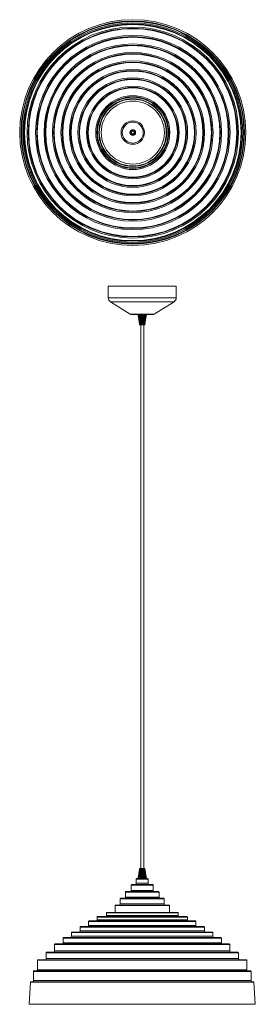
# Model space of a CAD drawing. Header units: millimetres. Extents: x -200 to 217, y -1468 to 276.
import ezdxf

# ---------------------------------------------------------------- set-up
doc = ezdxf.new("R2010")
doc.units = ezdxf.units.MM

msp = doc.modelspace()

# ---------------------------------------------------------------- linework, layer by layer
at = {"color": 7, "linetype": 'Continuous', "lineweight": 15}
for p, q in [((-43.3, -196.1), (-43.3, -216.6)), ((-43.3, -196.1), (76.7, -196.1)), ((76.7, -216.6), (76.7, -196.1)), ((-39.6, -223.4), (-4.6, -245.3)), ((37.9, -245.3), (72.9, -223.4)), ((-1.9, -246.1), (35.2, -246.1)), ((14.1, -264.1), (12.4, -246.1)), ((14.4, -264.1), (13, -246.1)), ((14.8, -264.1), (13.6, -246.1)), ((15.2, -264.1), (14.2, -246.1)), ((15.5, -264.1), (14.8, -246.1)), ((14.9, -246.1), (15.6, -264.1)), ((15.9, -264.1), (15.5, -246.1)), ((15.6, -246.1), (16, -264.1)), ((16.4, -264.1), (16.2, -246.1)), ((16.3, -246.1), (16.4, -264.1)), ((16.8, -264.1), (16.9, -246.1)), ((16.9, -246.1), (16.9, -264.1)), ((17.2, -264.1), (17.5, -246.1)), ((17.6, -246.1), (17.3, -264.1)), ((17.6, -264.1), (18.2, -246.1)), ((18.3, -246.1), (17.7, -264.1)), ((18.9, -246.1), (18.1, -264.1)), ((19.6, -246.1), (18.4, -264.1)), ((20.2, -246.1), (18.8, -264.1)), ((20.7, -246.1), (19.1, -264.1)), ((21.2, -264.1), (21.8, -260.1)), ((23.1, -251.3), (24, -246.1)), ((12.3, -264.1), (12.4, -264.1)), ((12.3, -264.1), (12.3, -264.1)), ((12.3, -264.1), (12.3, -264.1)), ((12.5, -264.1), (12.4, -264.1)), ((12.5, -264.1), (12.7, -264.1)), ((12.7, -264.1), (12.9, -264.1)), ((12.9, -264.1), (13.2, -264.1)), ((13.2, -264.1), (13.5, -264.1)), ((13.5, -264.1), (13.8, -264.1)), ((13.8, -264.1), (14.1, -264.1)), ((14, -264.1), (14, -1227.3)), ((14.1, -264.1), (14.5, -264.1)), ((14.5, -264.1), (14.8, -264.1)), ((14.9, -264.1), (17.6, -264.1)), ((17.6, -264.1), (18.4, -264.1)), ((18.4, -264.1), (18.8, -264.1)), ((18.8, -264.1), (19.1, -264.1)), ((19.1, -264.1), (19.5, -264.1)), ((19.3, -1227.3), (19.3, -264.1)), ((19.5, -264.1), (19.8, -264.1)), ((19.8, -264.1), (20.1, -264.1)), ((20.1, -264.1), (20.3, -264.1)), ((20.3, -264.1), (20.6, -264.1)), ((20.6, -264.1), (20.8, -264.1)), ((20.8, -264.1), (20.9, -264.1)), ((20.9, -264.1), (21, -264.1)), ((21, -264.1), (21, -264.1)), ((21, -264.1), (21.1, -264.1)), ((12.3, -1227.3), (12.2, -1227.3)), ((12.4, -1227.3), (12.3, -1227.3)), ((12.3, -1227.3), (12.3, -1227.3)), ((12.5, -1227.3), (12.4, -1227.3)), ((12.5, -1245.3), (14.1, -1227.3)), ((12.7, -1227.3), (12.5, -1227.3)), ((12.9, -1227.3), (12.7, -1227.3)), ((13.2, -1227.3), (12.9, -1227.3)), ((13, -1245.3), (14.4, -1227.3)), ((13.5, -1227.3), (13.2, -1227.3)), ((13.8, -1227.3), (13.5, -1227.3)), ((13.6, -1245.3), (14.8, -1227.3)), ((14.1, -1227.3), (13.8, -1227.3)), ((14.5, -1227.3), (14.1, -1227.3)), ((14.2, -1245.3), (15.2, -1227.3)), ((14.8, -1227.3), (14.5, -1227.3)), ((15.2, -1227.3), (14.8, -1227.3)), ((14.9, -1245.3), (15.6, -1227.3)), ((18, -1227.3), (15.2, -1227.3)), ((15.5, -1245.3), (16, -1227.3)), ((16.1, -1227.3), (15.6, -1245.3)), ((16.2, -1245.3), (16.4, -1227.3)), ((16.5, -1227.3), (16.3, -1245.3)), ((16.9, -1245.3), (16.8, -1227.3)), ((16.9, -1227.3), (17, -1245.3)), ((17.6, -1245.3), (17.2, -1227.3)), ((17.3, -1227.3), (17.7, -1245.3)), ((18.2, -1245.3), (17.6, -1227.3)), ((17.7, -1227.3), (18.3, -1245.3)), ((18.9, -1245.3), (18, -1227.3)), ((18.8, -1227.3), (18, -1227.3)), ((18.1, -1227.3), (19, -1245.3)), ((18.4, -1227.3), (19.6, -1245.3)), ((19.1, -1227.3), (18.8, -1227.3)), ((18.8, -1227.3), (20.2, -1245.3)), ((19.5, -1227.3), (19.1, -1227.3)), ((19.1, -1227.3), (20.8, -1245.3)), ((19.8, -1227.3), (19.5, -1227.3)), ((19.5, -1227.3), (21.3, -1245.3)), ((20.1, -1227.3), (19.8, -1227.3)), ((20.3, -1227.3), (20.1, -1227.3)), ((20.6, -1227.3), (20.3, -1227.3)), ((20.8, -1227.3), (20.6, -1227.3)), ((20.8, -1227.3), (20.9, -1227.3)), ((21, -1227.3), (20.9, -1227.3)), ((21, -1227.3), (21, -1227.3)), ((21, -1227.3), (21, -1227.3)), ((-1.8, -1255.8), (35.1, -1255.8)), ((6.2, -1246.3), (6.2, -1253.8)), ((7.2, -1245.3), (26.2, -1245.3)), ((24, -1245.3), (23.3, -1241.3)), ((27.2, -1253.8), (27.2, -1246.3)), ((-13.1, -1269.3), (-13.1, -1278.3)), ((-12.1, -1268.3), (45.4, -1268.3)), ((-2.8, -1256.8), (-2.8, -1266.3)), ((36.1, -1266.3), (36.1, -1256.8)), ((46.4, -1278.3), (46.4, -1269.3)), ((-22.1, -1281.3), (-22.1, -1290.3)), ((-21.1, -1280.3), (54.4, -1280.3)), ((55.4, -1290.3), (55.4, -1281.3)), ((-46.8, -1306.3), (-46.8, -1310.7)), ((-45.8, -1305.3), (79.2, -1305.3)), ((-31.3, -1293.3), (-31.3, -1305.3)), ((-30.3, -1292.3), (63.7, -1292.3)), ((64.7, -1305.3), (64.7, -1293.3)), ((80.2, -1310.7), (80.2, -1306.3)), ((-78.3, -1321.5), (-78.3, -1328.4)), ((-77.3, -1320.5), (110.7, -1320.5)), ((-63.3, -1313.7), (-63.3, -1318.5)), ((-62.3, -1312.7), (95.7, -1312.7)), ((96.7, -1318.5), (96.7, -1313.7)), ((111.7, -1328.4), (111.7, -1321.5)), ((-108.3, -1341.1), (-108.3, -1347.7)), ((-107.3, -1340.1), (140.7, -1340.1)), ((-93.3, -1331.4), (-93.3, -1338.1)), ((-92.3, -1330.4), (125.7, -1330.4)), ((126.7, -1338.1), (126.7, -1331.4)), ((141.7, -1347.7), (141.7, -1341.1)), ((-123.3, -1350.7), (-123.3, -1359.2)), ((-122.3, -1349.7), (155.7, -1349.7)), ((156.7, -1359.2), (156.7, -1350.7)), ((-153.3, -1376.7), (-153.3, -1387.2)), ((-152.3, -1375.7), (185.7, -1375.7)), ((-138.3, -1362.2), (-138.3, -1373.7)), ((-137.3, -1361.2), (170.7, -1361.2)), ((171.7, -1373.7), (171.7, -1362.2)), ((186.7, -1387.2), (186.7, -1376.7)), ((-168.3, -1390.2), (-168.3, -1407)), ((-167.3, -1389.2), (200.7, -1389.2)), ((201.7, -1407), (201.7, -1390.2)), ((-175.8, -1410), (-175.8, -1426.2)), ((-174.8, -1409), (208.2, -1409)), ((209.2, -1426.2), (209.2, -1410)), ((-180.9, -1429.1), (-183.3, -1468.2)), ((-179.9, -1428.2), (213.2, -1428.2)), ((216.7, -1468.2), (214.2, -1429.1)), ((216.7, -1468.2), (-183.3, -1468.2))]:
    msp.add_line(p, q, dxfattribs=at)
at = {"color": 8, "linetype": 'Continuous', "lineweight": 15}
for p, q in [((-43.3, -216.6), (76.7, -216.6)), ((-39.6, -223.4), (72.9, -223.4)), ((-4.6, -245.3), (37.9, -245.3)), ((12.6, -252.7), (11.9, -246.1)), ((27.2, -1246.3), (6.2, -1246.3)), ((6.2, -1253.8), (27.2, -1253.8)), ((46.4, -1269.3), (-13.1, -1269.3)), ((36.1, -1256.8), (-2.8, -1256.8)), ((-2.8, -1266.3), (36.1, -1266.3)), ((55.4, -1281.3), (-22.1, -1281.3)), ((-22.1, -1290.3), (55.4, -1290.3)), ((-13.1, -1278.3), (46.4, -1278.3)), ((80.2, -1306.3), (-46.8, -1306.3)), ((64.7, -1293.3), (-31.3, -1293.3)), ((111.7, -1321.5), (-78.3, -1321.5)), ((96.7, -1313.7), (-63.3, -1313.7)), ((-63.3, -1318.5), (96.7, -1318.5)), ((-46.8, -1310.7), (80.2, -1310.7)), ((141.7, -1341.1), (-108.3, -1341.1)), ((126.7, -1331.4), (-93.3, -1331.4)), ((-93.3, -1338.1), (126.7, -1338.1)), ((-78.3, -1328.4), (111.7, -1328.4)), ((156.7, -1350.7), (-123.3, -1350.7)), ((-123.3, -1359.2), (156.7, -1359.2)), ((-108.3, -1347.7), (141.7, -1347.7)), ((186.7, -1376.7), (-153.3, -1376.7)), ((171.7, -1362.2), (-138.3, -1362.2)), ((-138.3, -1373.7), (171.7, -1373.7)), ((201.7, -1390.2), (-168.3, -1390.2)), ((-153.3, -1387.2), (186.7, -1387.2)), ((209.2, -1410), (-175.8, -1410)), ((-168.3, -1407), (201.7, -1407)), ((214.2, -1429.1), (-180.9, -1429.1)), ((-175.8, -1426.2), (209.2, -1426.2))]:
    msp.add_line(p, q, dxfattribs=at)
at = {"color": 7, "linetype": 'Continuous', "lineweight": 15, "flags": 128}
for points in [[(9.4, -246.1), (10, -250.1), (12.2, -264.1)], [(9.4, -246.1), (9.4, -246.2), (9.5, -246.6), (9.7, -248.1), (10.7, -254.5), (12.2, -264.1)], [(12.2, -264.1), (12.1, -264), (12.1, -263.6), (11.8, -262), (10.9, -255.7), (9.4, -246.1)], [(9.4, -246.1), (9.4, -246.2), (9.4, -246.6), (9.7, -248.1), (10.7, -254.5), (12.2, -264.1)], [(9.5, -246.1), (10.1, -250.1), (12.3, -264.1)], [(9.5, -246.1), (9.5, -246.2), (9.6, -246.6), (9.8, -248.1), (10.8, -254.5), (12.3, -264.1)], [(9.5, -246.1), (11.7, -260.6), (12.3, -264.1)], [(12.2, -264.1), (12.2, -264), (12.1, -263.6), (11.9, -262), (10.9, -255.7), (9.5, -246.1)], [(12.3, -264.1), (12.3, -264), (12.2, -263.6), (12, -262), (11, -255.7), (9.6, -246.1)], [(9.6, -246.1), (11.8, -260.6), (12.3, -264.1)], [(9.7, -246.1), (10.3, -250.1), (12.4, -264.1)], [(9.7, -246.1), (9.7, -246.2), (9.7, -246.6), (10, -248.1), (10.9, -254.5), (12.4, -264.1)], [(12.4, -264.1), (12.4, -264), (12.3, -263.6), (12.1, -262), (11.2, -255.7), (9.8, -246.1)], [(9.9, -246.1), (10.5, -250.1), (12.5, -264.1)], [(9.9, -246.1), (9.9, -246.2), (10, -246.6), (10.2, -248.1), (11.1, -254.5), (12.5, -264.1)], [(9.9, -246.1), (12, -260.6), (12.5, -264.1)], [(12.6, -264.1), (12.6, -264), (12.5, -263.6), (12.3, -262), (11.4, -255.7), (10.1, -246.1)], [(10.1, -246.1), (12.1, -260.6), (12.6, -264.1)], [(10.2, -246.1), (10.7, -250.1), (12.7, -264.1)], [(10.2, -246.1), (10.2, -246.2), (10.3, -246.6), (10.5, -248.1), (11.4, -254.5), (12.7, -264.1)], [(12.8, -264.1), (12.8, -264), (12.7, -263.6), (12.5, -262), (11.7, -255.7), (10.4, -246.1)], [(10.5, -246.1), (11.1, -250.1), (12.9, -264.1)], [(10.5, -246.1), (10.6, -246.2), (10.6, -246.6), (10.8, -248.1), (11.7, -254.5), (12.9, -264.1)], [(10.5, -246.1), (12.4, -260.6), (12.8, -264.1)], [(13, -264.1), (13, -264), (12.9, -263.6), (12.7, -262), (12, -255.7), (10.8, -246.1)], [(10.8, -246.1), (12.6, -260.6), (13.1, -264.1)], [(10.9, -246.1), (11.4, -250.1), (13.2, -264.1)], [(11, -246.1), (11, -246.2), (11, -246.6), (11.2, -248.1), (12, -254.5), (13.2, -264.1)], [(13.3, -264.1), (13.3, -264), (13.2, -263.6), (13, -262), (12.3, -255.7), (11.2, -246.1)], [(11.3, -246.1), (12.9, -260.6), (13.3, -264.1)], [(11.4, -246.1), (11.9, -250.1), (13.5, -264.1)], [(11.4, -246.1), (11.4, -246.2), (11.5, -246.6), (11.7, -248.1), (12.4, -254.5), (13.5, -264.1)], [(13.6, -264.1), (13.6, -264), (13.5, -263.6), (13.4, -262), (12.7, -255.7), (11.7, -246.1)], [(11.8, -246.1), (13.3, -260.6), (13.6, -264.1)], [(11.9, -246.1), (12.3, -250.1), (13.8, -264.1)], [(11.9, -246.1), (11.9, -246.2), (12, -246.6), (12.1, -248.1), (12.8, -254.5), (13.8, -264.1)], [(13.9, -264.1), (13.9, -264), (13.8, -263.6), (13.7, -262), (13.1, -255.7), (12.2, -246.1)], [(12.3, -246.1), (13.6, -260.6), (14, -264.1)], [(12.4, -246.1), (12.8, -250.1), (14.1, -264.1)], [(12.5, -246.1), (12.5, -246.2), (12.5, -246.6), (12.7, -248.1), (13.2, -254.5), (14.1, -264.1)], [(14.2, -264.1), (14.2, -264), (14.2, -263.6), (14.1, -262), (13.6, -255.7), (12.8, -246.1)], [(12.9, -246.1), (14, -260.6), (14.3, -264.1)], [(13, -246.1), (13.3, -250.1), (14.5, -264.1)], [(13.1, -246.1), (13.1, -246.2), (13.1, -246.6), (13.2, -248.1), (13.7, -254.5), (14.5, -264.1)], [(14.6, -264.1), (14.6, -264), (14.6, -263.6), (14.5, -262), (14.1, -255.7), (13.4, -246.1)], [(13.5, -246.1), (14.4, -260.6), (14.7, -264.1)], [(13.6, -246.1), (13.9, -250.1), (14.9, -264.1)], [(13.7, -246.1), (13.7, -246.2), (13.7, -246.6), (13.8, -248.1), (14.2, -254.5), (14.9, -264.1)], [(15, -264.1), (15, -264), (15, -263.6), (14.9, -262), (14.6, -255.7), (14.1, -246.1)], [(14.1, -246.1), (14.9, -260.6), (15.1, -264.1)], [(14.3, -246.1), (14.3, -246.2), (14.3, -246.6), (14.4, -248.1), (14.8, -254.5), (15.3, -264.1)], [(15.2, -264.1), (14.8, -255.2), (14.8, -255.1), (14.3, -246.1)], [(15.4, -264.1), (15.4, -264), (15.4, -263.6), (15.3, -262), (15.1, -255.7), (14.7, -246.1)], [(14.8, -246.1), (15.3, -260.6), (15.5, -264.1)], [(15, -246.1), (15, -246.2), (15, -246.6), (15.1, -248.1), (15.3, -254.5), (15.7, -264.1)], [(15.7, -264.1), (15.3, -255.2), (15.3, -255.1), (15, -246.1)], [(15.8, -264.1), (15.8, -264), (15.8, -263.6), (15.8, -262), (15.6, -255.7), (15.4, -246.1)], [(15.4, -246.1), (15.8, -260.6), (15.9, -264.1)], [(16.1, -264.1), (15.9, -255.2), (15.9, -255.1), (15.6, -246.1)], [(15.7, -246.1), (15.7, -246.2), (15.7, -246.6), (15.7, -248.1), (15.9, -254.5), (16.1, -264.1)], [(16.2, -264.1), (16.2, -264), (16.2, -263.6), (16.2, -262), (16.2, -255.7), (16.1, -246.1)], [(16.1, -246.1), (16.3, -260.6), (16.3, -264.1)], [(16.5, -264.1), (16.4, -255.2), (16.4, -255.1), (16.3, -246.1)], [(16.4, -246.1), (16.4, -246.2), (16.4, -246.6), (16.4, -248.1), (16.4, -254.5), (16.5, -264.1)], [(16.7, -264.1), (16.7, -264), (16.7, -263.6), (16.7, -262), (16.7, -255.7), (16.8, -246.1)], [(16.8, -246.1), (16.7, -260.6), (16.7, -264.1)], [(16.9, -264.1), (17, -255.2), (17, -255.1), (17, -246.1)], [(17.1, -246.1), (17.1, -246.2), (17.1, -246.6), (17, -248.1), (17, -254.5), (17, -264.1)], [(17.1, -264.1), (17.1, -264), (17.1, -263.6), (17.1, -262), (17.3, -255.7), (17.5, -246.1)], [(17.5, -246.1), (17.2, -260.6), (17.1, -264.1)], [(17.3, -264.1), (17.5, -255.2), (17.5, -255.1), (17.7, -246.1)], [(17.8, -246.1), (17.7, -246.2), (17.7, -246.6), (17.7, -248.1), (17.6, -254.5), (17.4, -264.1)], [(17.5, -264.1), (17.5, -264), (17.5, -263.6), (17.6, -262), (17.8, -255.7), (18.2, -246.1)], [(18.2, -246.1), (17.7, -260.6), (17.6, -264.1)], [(18.4, -246.1), (18.4, -246.2), (18.4, -246.6), (18.4, -248.1), (18.1, -254.5), (17.8, -264.1)], [(17.8, -264.1), (18.1, -255.2), (18.1, -255.1), (18.4, -246.1)], [(17.9, -264.1), (17.9, -264), (18, -263.6), (18, -262), (18.4, -255.7), (18.8, -246.1)], [(18, -264.1), (18.5, -254.3), (18.9, -246.1)], [(19.1, -246.1), (19.1, -246.2), (19.1, -246.6), (19, -248.1), (18.7, -254.5), (18.2, -264.1)], [(18.2, -264.1), (18.6, -255.2), (18.6, -255.1), (19, -246.1)], [(18.3, -264.1), (18.4, -264), (18.4, -263.6), (18.5, -262), (18.9, -255.7), (19.5, -246.1)], [(18.4, -264.1), (19, -254.3), (19.5, -246.1)], [(19.7, -246.1), (19.7, -246.2), (19.7, -246.6), (19.6, -248.1), (19.2, -254.5), (18.6, -264.1)], [(18.6, -264.1), (19.1, -255.2), (19.1, -255.1), (19.7, -246.1)], [(18.7, -264.1), (18.7, -264), (18.8, -263.6), (18.9, -262), (19.4, -255.7), (20.1, -246.1)], [(18.8, -264.1), (19.5, -254.3), (20.1, -246.1)], [(18.9, -264.1), (19.6, -255.2), (19.6, -255.1), (20.3, -246.1)], [(20.4, -246.1), (20.3, -246.2), (20.3, -246.6), (20.2, -248.1), (19.7, -254.5), (19, -264.1)], [(19.1, -264.1), (20, -254.3), (20.7, -246.1)], [(19.1, -264.1), (19.1, -264), (19.1, -263.6), (19.3, -262), (19.8, -255.7), (20.7, -246.1)], [(19.3, -264.1), (20.1, -255.2), (20.1, -255.1), (20.9, -246.1)], [(20.9, -246.1), (20.9, -246.2), (20.9, -246.6), (20.8, -248.1), (20.2, -254.5), (19.4, -264.1)], [(19.5, -264.1), (20.4, -254.3), (21.3, -246.1)], [(19.5, -264.1), (19.5, -264), (19.5, -263.6), (19.7, -262), (20.3, -255.7), (21.3, -246.1)], [(19.6, -264.1), (20.5, -255.2), (20.5, -255.1), (21.4, -246.1)], [(21.5, -246.1), (21.5, -246.2), (21.4, -246.6), (21.3, -248.1), (20.6, -254.5), (19.7, -264.1)], [(19.8, -264.1), (20.9, -254.3), (21.8, -246.1)], [(19.8, -264.1), (19.8, -264), (19.8, -263.6), (20, -262), (20.7, -255.7), (21.8, -246.1)], [(19.9, -264.1), (20.9, -255.2), (20.9, -255.1), (21.9, -246.1)], [(22, -246.1), (22, -246.2), (21.9, -246.6), (21.7, -248.1), (21, -254.5), (20, -264.1)], [(20.1, -264.1), (21.3, -254.3), (22.3, -246.1)], [(20.1, -264.1), (20.1, -264), (20.1, -263.6), (20.3, -262), (21.1, -255.7), (22.2, -246.1)], [(20.2, -264.1), (21.3, -255.2), (21.3, -255.1), (22.4, -246.1)], [(20.3, -264.1), (21.6, -254.3), (22.7, -246.1)], [(22.4, -246.1), (22.4, -246.2), (22.4, -246.6), (22.2, -248.1), (21.4, -254.5), (20.3, -264.1)], [(20.3, -264.1), (20.3, -264), (20.4, -263.6), (20.6, -262), (21.4, -255.7), (22.7, -246.1)], [(20.4, -264.1), (21.6, -255.2), (21.6, -255.1), (22.8, -246.1)], [(22.8, -246.1), (22.8, -246.2), (22.8, -246.6), (22.6, -248.1), (21.7, -254.5), (20.5, -264.1)], [(20.6, -264.1), (21.9, -254.3), (23, -246.1)], [(20.6, -264.1), (20.6, -264), (20.6, -263.6), (20.8, -262), (21.7, -255.7), (23, -246.1)], [(23.2, -246.1), (23.2, -246.2), (23.1, -246.6), (22.9, -248.1), (22, -254.5), (20.7, -264.1)], [(20.7, -264.1), (21.9, -255.2), (21.9, -255.1), (23.1, -246.1)], [(20.8, -264.1), (22.2, -254.3), (23.3, -246.1)], [(20.8, -264.1), (20.8, -264), (20.8, -263.6), (21.1, -262), (22, -255.7), (23.3, -246.1)], [(20.8, -264.1), (22.1, -255.2), (22.1, -255.1), (23.4, -246.1)], [(20.9, -264.1), (22.4, -254.3), (23.6, -246.1)], [(23.5, -246.1), (23.4, -246.2), (23.4, -246.6), (23.2, -248.1), (22.3, -254.5), (20.9, -264.1)], [(20.9, -264.1), (20.9, -264), (21, -263.6), (21.2, -262), (22.2, -255.7), (23.6, -246.1)], [(21, -264.1), (22.5, -254.3), (23.8, -246.1)], [(21, -264.1), (22.3, -255.2), (22.3, -255.1), (23.6, -246.1)], [(23.7, -246.1), (23.7, -246.2), (23.6, -246.6), (23.4, -248.1), (22.4, -254.5), (21, -264.1)], [(21, -264.1), (21.1, -264), (21.1, -263.6), (21.4, -262), (22.3, -255.7), (23.8, -246.1)], [(21.1, -264.1), (22.6, -254.3), (23.9, -246.1)], [(21.1, -264.1), (22.4, -255.2), (22.4, -255.1), (23.8, -246.1)], [(23.8, -246.1), (23.8, -246.2), (23.8, -246.6), (23.5, -248.1), (22.6, -254.5), (21.1, -264.1)], [(21.1, -264.1), (21.1, -264), (21.2, -263.6), (21.4, -262), (22.4, -255.7), (23.9, -246.1)], [(23.9, -246.1), (23.9, -246.2), (23.9, -246.6), (23.6, -248.1), (22.6, -254.5), (21.1, -264.1)], [(21.2, -264.1), (21.2, -264), (21.2, -263.6), (21.5, -262), (22.5, -255.7), (24, -246.1)], [(24, -246.1), (23.9, -246.2), (23.9, -246.6), (23.6, -248.1), (22.7, -254.5), (21.8, -260.1)], [(12.2, -1227.3), (10.7, -1237), (9.4, -1245.3)], [(12.2, -1227.3), (12.2, -1227.4), (12.1, -1227.8), (11.9, -1229.3), (10.9, -1235.7), (9.4, -1245.3)], [(9.4, -1245.3), (9.4, -1245.2), (9.5, -1244.8), (9.7, -1243.2), (10.7, -1236.9), (12.2, -1227.3)], [(12.2, -1227.3), (12.1, -1227.4), (12.1, -1227.8), (11.8, -1229.3), (10.9, -1235.7), (9.4, -1245.3)], [(12.3, -1227.3), (10.8, -1237), (9.5, -1245.3)], [(12.3, -1227.3), (12.2, -1227.4), (12.2, -1227.8), (11.9, -1229.3), (11, -1235.7), (9.5, -1245.3)], [(12.2, -1227.3), (10.9, -1236.2), (10.9, -1236.3), (9.5, -1245.3)], [(9.5, -1245.3), (9.5, -1245.2), (9.5, -1244.8), (9.8, -1243.2), (10.7, -1236.9), (12.2, -1227.3)], [(12.3, -1227.3), (11, -1236.2), (11, -1236.3), (9.6, -1245.3)], [(9.6, -1245.3), (9.6, -1245.2), (9.7, -1244.8), (9.9, -1243.2), (10.9, -1236.9), (12.3, -1227.3)], [(12.4, -1227.3), (10.9, -1237), (9.7, -1245.3)], [(12.4, -1227.3), (12.4, -1227.4), (12.3, -1227.8), (12.1, -1229.3), (11.1, -1235.7), (9.7, -1245.3)], [(9.8, -1245.3), (9.8, -1245.2), (9.9, -1244.8), (10.1, -1243.2), (11, -1236.9), (12.4, -1227.3)], [(12.5, -1227.3), (11.1, -1237), (9.9, -1245.3)], [(12.5, -1227.3), (12.5, -1227.4), (12.4, -1227.8), (12.2, -1229.3), (11.3, -1235.7), (9.9, -1245.3)], [(12.5, -1227.3), (11.2, -1236.2), (11.2, -1236.3), (9.9, -1245.3)], [(10.1, -1245.3), (10.1, -1245.2), (10.1, -1244.8), (10.4, -1243.2), (11.2, -1236.9), (12.6, -1227.3)], [(12.6, -1227.3), (11.4, -1236.2), (11.4, -1236.3), (10.1, -1245.3)], [(12.7, -1227.3), (11.3, -1237), (10.2, -1245.3)], [(12.7, -1227.3), (12.7, -1227.4), (12.6, -1227.8), (12.4, -1229.3), (11.5, -1235.7), (10.2, -1245.3)], [(10.4, -1245.3), (10.4, -1245.2), (10.5, -1244.8), (10.7, -1243.2), (11.5, -1236.9), (12.8, -1227.3)], [(12.9, -1227.3), (11.6, -1237), (10.5, -1245.3)], [(12.8, -1227.3), (11.7, -1236.2), (11.6, -1236.3), (10.5, -1245.3)], [(12.9, -1227.3), (12.9, -1227.4), (12.9, -1227.8), (12.7, -1229.3), (11.8, -1235.7), (10.6, -1245.3)], [(10.8, -1245.3), (10.8, -1245.2), (10.8, -1244.8), (11, -1243.2), (11.8, -1236.9), (13, -1227.3)], [(13.1, -1227.3), (12, -1236.2), (12, -1236.3), (10.8, -1245.3)], [(13.2, -1227.3), (12, -1237), (11, -1245.3)], [(13.2, -1227.3), (13.2, -1227.4), (13.1, -1227.8), (12.9, -1229.3), (12.1, -1235.7), (11, -1245.3)], [(11.2, -1245.3), (11.2, -1245.2), (11.3, -1244.8), (11.5, -1243.2), (12.2, -1236.9), (13.3, -1227.3)], [(13.3, -1227.3), (12.3, -1236.2), (12.3, -1236.3), (11.3, -1245.3)], [(13.5, -1227.3), (12.4, -1237), (11.4, -1245.3)], [(13.5, -1227.3), (13.5, -1227.4), (13.4, -1227.8), (13.2, -1229.3), (12.5, -1235.7), (11.4, -1245.3)], [(11.7, -1245.3), (11.7, -1245.2), (11.8, -1244.8), (11.9, -1243.2), (12.6, -1236.9), (13.6, -1227.3)], [(13.6, -1227.3), (12.7, -1236.2), (12.7, -1236.3), (11.8, -1245.3)], [(13.8, -1227.3), (12.8, -1237), (11.9, -1245.3)], [(13.8, -1227.3), (13.8, -1227.4), (13.7, -1227.8), (13.6, -1229.3), (12.9, -1235.7), (11.9, -1245.3)], [(12.2, -1245.3), (12.3, -1245.2), (12.3, -1244.8), (12.4, -1243.2), (13, -1236.9), (13.9, -1227.3)], [(13.9, -1227.3), (13.1, -1236.2), (13.1, -1236.3), (12.3, -1245.3)], [(14.1, -1227.3), (13.2, -1237), (12.5, -1245.3)], [(14.1, -1227.3), (14.1, -1227.4), (14.1, -1227.8), (13.9, -1229.3), (13.4, -1235.7), (12.5, -1245.3)], [(12.8, -1245.3), (12.8, -1245.2), (12.9, -1244.8), (13, -1243.2), (13.5, -1236.9), (14.2, -1227.3)], [(14.3, -1227.3), (13.6, -1236.2), (13.6, -1236.3), (12.9, -1245.3)], [(14.5, -1227.3), (13.7, -1237), (13, -1245.3)], [(14.5, -1227.3), (14.5, -1227.4), (14.5, -1227.8), (14.3, -1229.3), (13.8, -1235.7), (13.1, -1245.3)], [(13.4, -1245.3), (13.4, -1245.2), (13.5, -1244.8), (13.6, -1243.2), (14, -1236.9), (14.6, -1227.3)], [(14.7, -1227.3), (14.1, -1236.2), (14.1, -1236.3), (13.5, -1245.3)], [(14.8, -1227.3), (14.2, -1237), (13.7, -1245.3)], [(14.9, -1227.3), (14.9, -1227.4), (14.8, -1227.8), (14.7, -1229.3), (14.3, -1235.7), (13.7, -1245.3)], [(14.1, -1245.3), (14.1, -1245.2), (14.1, -1244.8), (14.2, -1243.2), (14.5, -1236.9), (15, -1227.3)], [(15.1, -1227.3), (14.6, -1236.2), (14.6, -1236.3), (14.1, -1245.3)], [(15.2, -1227.3), (14.7, -1237), (14.3, -1245.3)], [(15.3, -1227.3), (15.3, -1227.4), (15.3, -1227.8), (15.2, -1229.3), (14.8, -1235.7), (14.3, -1245.3)], [(14.7, -1245.3), (14.7, -1245.2), (14.7, -1244.8), (14.8, -1243.2), (15, -1236.9), (15.4, -1227.3)], [(15.5, -1227.3), (15.1, -1236.2), (15.1, -1236.3), (14.8, -1245.3)], [(15.7, -1227.3), (15.7, -1227.4), (15.7, -1227.8), (15.6, -1229.3), (15.4, -1235.7), (15, -1245.3)], [(15, -1245.3), (15.5, -1230.8), (15.7, -1227.3)], [(15.4, -1245.3), (15.4, -1245.2), (15.4, -1244.8), (15.5, -1243.2), (15.6, -1236.9), (15.8, -1227.3)], [(15.9, -1227.3), (15.7, -1236.2), (15.7, -1236.3), (15.5, -1245.3)], [(15.6, -1245.3), (16, -1230.8), (16.1, -1227.3)], [(16.1, -1227.3), (16.1, -1227.4), (16.1, -1227.8), (16.1, -1229.3), (15.9, -1235.7), (15.7, -1245.3)], [(16.1, -1245.3), (16.1, -1245.2), (16.1, -1244.8), (16.1, -1243.2), (16.2, -1236.9), (16.2, -1227.3)], [(16.3, -1227.3), (16.2, -1236.2), (16.2, -1236.3), (16.1, -1245.3)], [(16.3, -1245.3), (16.5, -1230.8), (16.5, -1227.3)], [(16.5, -1227.3), (16.5, -1227.4), (16.5, -1227.8), (16.5, -1229.3), (16.5, -1235.7), (16.4, -1245.3)], [(16.8, -1245.3), (16.8, -1245.2), (16.8, -1244.8), (16.8, -1243.2), (16.7, -1236.9), (16.7, -1227.3)], [(16.7, -1227.3), (16.8, -1236.2), (16.8, -1236.3), (16.8, -1245.3)], [(17, -1245.3), (16.9, -1230.8), (16.9, -1227.3)], [(17, -1227.3), (17, -1227.4), (17, -1227.8), (17, -1229.3), (17, -1235.7), (17.1, -1245.3)], [(17.5, -1245.3), (17.5, -1245.2), (17.5, -1244.8), (17.4, -1243.2), (17.3, -1236.9), (17.1, -1227.3)], [(17.1, -1227.3), (17.3, -1236.2), (17.3, -1236.3), (17.5, -1245.3)], [(17.7, -1245.3), (17.4, -1230.8), (17.3, -1227.3)], [(17.4, -1227.3), (17.4, -1227.4), (17.4, -1227.8), (17.4, -1229.3), (17.6, -1235.7), (17.8, -1245.3)], [(18.2, -1245.3), (18.2, -1245.2), (18.1, -1244.8), (18.1, -1243.2), (17.9, -1236.9), (17.5, -1227.3)], [(17.6, -1227.3), (17.9, -1236.2), (17.9, -1236.3), (18.2, -1245.3)], [(17.8, -1227.3), (17.8, -1227.4), (17.8, -1227.8), (17.9, -1229.3), (18.1, -1235.7), (18.4, -1245.3)], [(18.4, -1245.3), (17.9, -1230.8), (17.8, -1227.3)], [(18.8, -1245.3), (18.8, -1245.2), (18.8, -1244.8), (18.7, -1243.2), (18.4, -1236.9), (17.9, -1227.3)], [(18, -1227.3), (18.4, -1236.2), (18.4, -1236.3), (18.9, -1245.3)], [(18.2, -1227.3), (18.2, -1227.4), (18.2, -1227.8), (18.3, -1229.3), (18.6, -1235.7), (19.1, -1245.3)], [(19.1, -1245.3), (18.3, -1230.8), (18.2, -1227.3)], [(19.5, -1245.3), (19.5, -1245.2), (19.5, -1244.8), (19.4, -1243.2), (19, -1236.9), (18.3, -1227.3)], [(19.5, -1245.3), (19.3, -1241.3), (18.4, -1227.3)], [(18.6, -1227.3), (18.6, -1227.4), (18.6, -1227.8), (18.7, -1229.3), (19.1, -1235.7), (19.8, -1245.3)], [(19.7, -1245.3), (18.8, -1230.8), (18.6, -1227.3)], [(20.1, -1245.3), (20.1, -1245.2), (20.1, -1244.8), (20, -1243.2), (19.5, -1236.9), (18.7, -1227.3)], [(20.1, -1245.3), (19.8, -1241.3), (18.8, -1227.3)], [(20.3, -1245.3), (19.2, -1230.8), (18.9, -1227.3)], [(19, -1227.3), (19, -1227.4), (19, -1227.8), (19.1, -1229.3), (19.6, -1235.7), (20.4, -1245.3)], [(20.7, -1245.3), (20.4, -1241.3), (19.1, -1227.3)], [(20.7, -1245.3), (20.7, -1245.2), (20.7, -1244.8), (20.5, -1243.2), (20, -1236.9), (19.1, -1227.3)], [(19.3, -1227.3), (19.4, -1227.4), (19.4, -1227.8), (19.5, -1229.3), (20.1, -1235.7), (21, -1245.3)], [(20.9, -1245.3), (19.6, -1230.8), (19.3, -1227.3)], [(21.3, -1245.3), (21.3, -1245.2), (21.2, -1244.8), (21.1, -1243.2), (20.4, -1236.9), (19.4, -1227.3)], [(21.3, -1245.3), (20.9, -1241.3), (19.5, -1227.3)], [(21.4, -1245.3), (20, -1230.8), (19.6, -1227.3)], [(19.7, -1227.3), (19.7, -1227.4), (19.7, -1227.8), (19.9, -1229.3), (20.5, -1235.7), (21.5, -1245.3)], [(21.8, -1245.3), (21.4, -1241.3), (19.8, -1227.3)], [(21.8, -1245.3), (21.8, -1245.2), (21.7, -1244.8), (21.6, -1243.2), (20.8, -1236.9), (19.8, -1227.3)], [(21.9, -1245.3), (20.3, -1230.8), (19.9, -1227.3)], [(20, -1227.3), (20, -1227.4), (20, -1227.8), (20.2, -1229.3), (20.9, -1235.7), (22, -1245.3)], [(22.3, -1245.3), (21.8, -1241.3), (20.1, -1227.3)], [(22.3, -1245.3), (22.2, -1245.2), (22.2, -1244.8), (22, -1243.2), (21.2, -1236.9), (20.1, -1227.3)], [(22.4, -1245.3), (20.6, -1230.8), (20.2, -1227.3)], [(22.7, -1245.3), (22.2, -1241.3), (20.3, -1227.3)], [(20.3, -1227.3), (20.3, -1227.4), (20.3, -1227.8), (20.5, -1229.3), (21.3, -1235.7), (22.4, -1245.3)], [(22.7, -1245.3), (22.7, -1245.2), (22.6, -1244.8), (22.4, -1243.2), (21.6, -1236.9), (20.3, -1227.3)], [(22.8, -1245.3), (20.9, -1230.8), (20.4, -1227.3)], [(20.5, -1227.3), (20.5, -1227.4), (20.6, -1227.8), (20.8, -1229.3), (21.6, -1235.7), (22.8, -1245.3)], [(23.1, -1245.3), (22.5, -1241.3), (20.6, -1227.3)], [(23, -1245.3), (23, -1245.2), (23, -1244.8), (22.8, -1243.2), (21.9, -1236.9), (20.6, -1227.3)], [(23.1, -1245.3), (21.1, -1230.8), (20.6, -1227.3)], [(20.7, -1227.3), (20.7, -1227.4), (20.8, -1227.8), (21, -1229.3), (21.9, -1235.7), (23.2, -1245.3)], [(23.4, -1245.3), (22.8, -1241.3), (20.8, -1227.3)], [(23.4, -1245.3), (23.3, -1245.2), (23.3, -1244.8), (23.1, -1243.2), (22.1, -1236.9), (20.8, -1227.3)], [(23.4, -1245.3), (21.3, -1230.8), (20.8, -1227.3)], [(23.6, -1245.3), (23, -1241.3), (20.9, -1227.3)], [(20.9, -1227.3), (20.9, -1227.4), (20.9, -1227.8), (21.2, -1229.3), (22.1, -1235.7), (23.5, -1245.3)], [(23.6, -1245.3), (23.6, -1245.2), (23.5, -1244.8), (23.3, -1243.2), (22.3, -1236.9), (20.9, -1227.3)], [(23.8, -1245.3), (23.2, -1241.3), (21, -1227.3)], [(21, -1227.3), (21, -1227.4), (21.1, -1227.8), (21.3, -1229.3), (22.3, -1235.7), (23.7, -1245.3)], [(23.6, -1245.3), (21.5, -1230.8), (21, -1227.3)], [(23.8, -1245.3), (23.8, -1245.2), (23.7, -1244.8), (23.5, -1243.2), (22.5, -1236.9), (21, -1227.3)], [(23.8, -1245.3), (21.6, -1230.8), (21, -1227.3)], [(23.9, -1245.3), (23.3, -1241.3), (21.1, -1227.3)], [(21.1, -1227.3), (21.1, -1227.4), (21.2, -1227.8), (21.4, -1229.3), (22.4, -1235.7), (23.8, -1245.3)], [(23.9, -1245.3), (23.9, -1245.2), (23.8, -1244.8), (23.6, -1243.2), (22.6, -1236.9), (21.1, -1227.3)], [(21.1, -1227.3), (21.2, -1227.4), (21.2, -1227.8), (21.5, -1229.3), (22.4, -1235.7), (23.9, -1245.3)], [(23.3, -1241.3), (22.6, -1236.9), (21.2, -1227.3)], [(21.2, -1227.3), (21.2, -1227.4), (21.2, -1227.8), (21.5, -1229.3), (22.5, -1235.7), (24, -1245.3)]]:
    msp.add_lwpolyline(points, dxfattribs=at)
at = {"color": 8, "linetype": 'Continuous', "lineweight": 15, "flags": 128}
msp.add_lwpolyline([(24, -1245.3), (23.9, -1245.2), (23.9, -1244.8), (23.6, -1243.2), (23.3, -1241.3)], dxfattribs=at)
at = {"color": 7, "linetype": 'Continuous', "lineweight": 15}
for radius in [200, 197.6, 196.6, 194.5, 192.5, 191.5, 187, 185, 184, 172, 170, 169, 157, 155, 154, 142, 140, 139, 127, 125, 124, 112, 110, 109, 97, 95, 94, 82, 80, 79, 65.5, 63.5, 62.5, 60, 59.2, 55.8, 20.8, 18.6, 5, 3.49, 2.63]:
    msp.add_circle((0, 76.3), radius, dxfattribs=at)
for centre, radius, start, end in [((-35.3, -216.6), 8, 180, 237.9946), ((68.7, -216.6), 8, 302.0054, 0), ((-1.9, -241.1), 5, 237.9946, 270), ((35.2, -241.1), 5, 270, 302.0054), ((-1.8, -1256.8), 1, 90, 180), ((4.2, -1253.8), 2, 270, 0), ((7.2, -1246.3), 1, 90, 180), ((26.2, -1246.3), 1, 0, 90), ((29.2, -1253.8), 2, 180, 270), ((35.1, -1256.8), 1, 0, 90), ((-12.1, -1269.3), 1, 90, 180), ((-4.8, -1266.3), 2, 270, 0), ((38.1, -1266.3), 2, 180, 270), ((45.4, -1269.3), 1, 0, 90), ((-24.1, -1290.3), 2, 270, 0), ((-21.1, -1281.3), 1, 90, 180), ((-15.1, -1278.3), 2, 270, 0), ((48.4, -1278.3), 2, 180, 270), ((54.4, -1281.3), 1, 0, 90), ((57.4, -1290.3), 2, 180, 270), ((-45.8, -1306.3), 1, 90, 180), ((-30.3, -1293.3), 1, 90, 180), ((63.7, -1293.3), 1, 0, 90), ((79.2, -1306.3), 1, 0, 90), ((-77.3, -1321.5), 1, 90, 180), ((-65.3, -1318.5), 2, 270, 0), ((-62.3, -1313.7), 1, 90, 180), ((-48.8, -1310.7), 2, 270, 0), ((82.2, -1310.7), 2, 180, 270), ((95.7, -1313.7), 1, 0, 90), ((98.7, -1318.5), 2, 180, 270), ((110.7, -1321.5), 1, 0, 90), ((-107.3, -1341.1), 1, 90, 180), ((-95.3, -1338.1), 2, 270, 0), ((-92.3, -1331.4), 1, 90, 180), ((-80.3, -1328.4), 2, 270, 0), ((113.7, -1328.4), 2, 180, 270), ((125.7, -1331.4), 1, 0, 90), ((128.7, -1338.1), 2, 180, 270), ((140.7, -1341.1), 1, 360, 90), ((-125.3, -1359.2), 2, 270, 0), ((-122.3, -1350.7), 1, 90, 180), ((-110.3, -1347.7), 2, 270, 0), ((143.7, -1347.7), 2, 180, 270), ((155.7, -1350.7), 1, 0, 90), ((158.7, -1359.2), 2, 180, 270), ((-152.3, -1376.7), 1, 90, 180), ((-140.3, -1373.7), 2, 270, 0), ((-137.3, -1362.2), 1, 90, 180), ((170.7, -1362.2), 1, 0, 90), ((173.7, -1373.7), 2, 180, 270), ((185.7, -1376.7), 1, 0, 90), ((-167.3, -1390.2), 1, 90, 180), ((-155.3, -1387.2), 2, 270, 0), ((188.7, -1387.2), 2, 180, 270), ((200.7, -1390.2), 1, 0, 90), ((-174.8, -1410), 1, 90, 180), ((-170.3, -1407), 2, 270, 0), ((203.7, -1407), 2, 180, 270), ((208.2, -1410), 1, 0, 90), ((-179.9, -1429.2), 1, 90, 176.4237), ((-177.8, -1426.2), 2, 270, 0), ((211.2, -1426.2), 2, 180, 270), ((213.2, -1429.2), 1, 3.5763, 90)]:
    msp.add_arc(centre, radius, start, end, dxfattribs=at)

doc.saveas('drawing.dxf')
